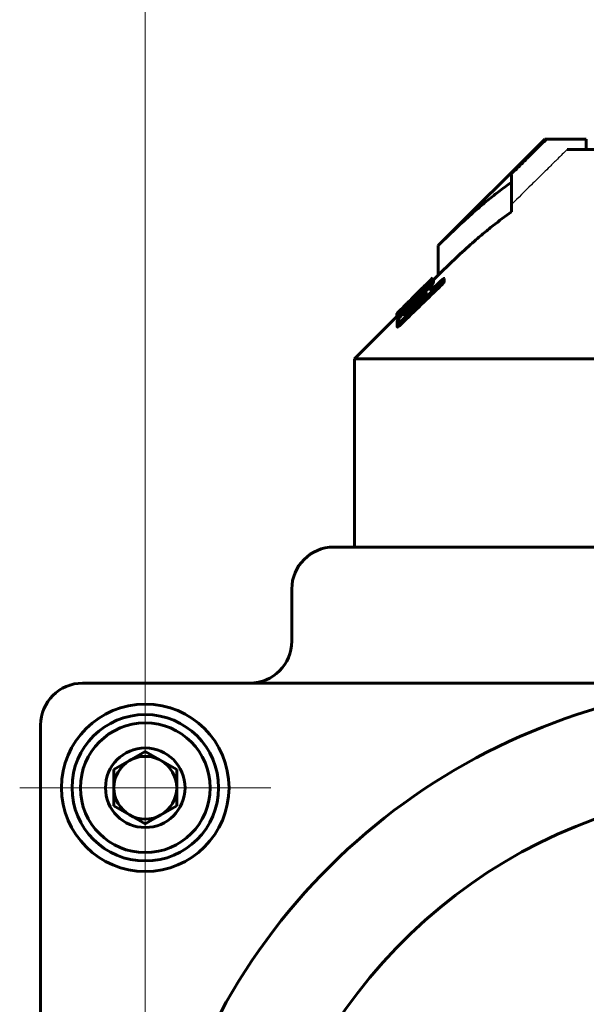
# Model space of a CAD drawing. Header units: millimetres. Extents: x 0 to 594, y 0 to 420.
# Tile 18 of 24: x 439 to 466, y 228 to 275. Entities that reach past the tile are written whole.
import ezdxf

# ---------------------------------------------------------------- set-up
doc = ezdxf.new("R2010")
doc.units = ezdxf.units.MM
for name, pattern in [('K5LT-1', [0]), ('K5LT_AXLED', [12, 7.5, -1.5, 1.5, -1.5]), ('K5LT_BASIC', [0]), ('K5LT_THIN', [0])]:
    doc.linetypes.add(name, pattern=pattern)
doc.layers.add('Системный слой', color=7, linetype='Continuous')
doc.layers.add('Системный слой (1)', color=7, linetype='Continuous', true_color=0x6c6c6c)
doc.styles.add('KDIMTEXTSTYLE', font='txt', dxfattribs={"width": 0.96, "oblique": 15, "height": 5})
doc.styles.add('KTEXTSTYLE', font='txt', dxfattribs={"width": 0.96, "height": 5})
doc.dimstyles.new('KDIMSTYLE (1.00)', dxfattribs={"dimtxt": 5, "dimasz": 1, "dimexe": 2, "dimexo": 0, "dimgap": 1, "dimtad": 1, "dimtxsty": 'KDIMTEXTSTYLE', "dimsah": 1, "dimcen": 0, "dimdle": 1, "dimadec": 0, "dimazin": 0, "dimtfac": 0.667, "dimtmove": 0, "dimatfit": 3, "dimfxl": 1, "dimtvp": 1, "dimtolj": 1, "dimtzin": 0, "dimarcsym": 0})

# ---------------------------------------------------------------- blocks, each defined once
blk = doc.blocks.new('U55')
at = {"layer": 'Системный слой (1)', "color": 150, "linetype": 'K5LT_BASIC', "lineweight": 60, "true_color": 0x0080ff}
for p, q in [((458.362, 262.488), (458.357, 262.482)), ((458.365, 262.49), (458.362, 262.488)), ((458.365, 262.489), (458.366, 262.49)), ((458.366, 262.49), (458.365, 262.49))]:
    blk.add_line(p, q, dxfattribs=at)
blk = doc.blocks.new('U56')
at = {"layer": 'Системный слой (1)', "color": 150, "linetype": 'K5LT_BASIC', "lineweight": 60, "true_color": 0x0080ff}
for p, q in [((457.39, 261.288), (457.388, 261.303)), ((457.392, 261.271), (457.39, 261.288)), ((457.394, 261.252), (457.392, 261.271))]:
    blk.add_line(p, q, dxfattribs=at)
blk = doc.blocks.new('U60')
at = {"layer": 'Системный слой (1)', "color": 150, "linetype": 'K5LT_BASIC', "lineweight": 60, "true_color": 0x0080ff}
for p, q in [((456.658, 260.727), (456.659, 260.73)), ((456.659, 260.73), (456.661, 260.735)), ((456.661, 260.735), (456.665, 260.741))]:
    blk.add_line(p, q, dxfattribs=at)
blk = doc.blocks.new('U63')
at = {"layer": 'Системный слой (1)', "color": 150, "linetype": 'K5LT_BASIC', "lineweight": 60, "true_color": 0x0080ff}
for p, q in [((458.145, 261.951), (458.175, 261.985)), ((458.175, 261.985), (458.205, 262.018)), ((458.205, 262.018), (458.234, 262.051))]:
    blk.add_line(p, q, dxfattribs=at)
blk = doc.blocks.new('U66')
at = {"layer": 'Системный слой (1)', "color": 150, "linetype": 'K5LT_BASIC', "lineweight": 60, "true_color": 0x0080ff}
for p, q in [((458.366, 262.444), (458.381, 262.454)), ((458.381, 262.454), (458.39, 262.457)), ((458.39, 262.457), (458.393, 262.454))]:
    blk.add_line(p, q, dxfattribs=at)
blk = doc.blocks.new('U73')
at = {"layer": 'Системный слой (1)', "color": 150, "linetype": 'K5LT_BASIC', "lineweight": 60, "true_color": 0x0080ff}
for p, q in [((456.665, 260.648), (456.666, 260.648)), ((456.666, 260.648), (456.669, 260.651)), ((456.669, 260.651), (456.673, 260.655))]:
    blk.add_line(p, q, dxfattribs=at)
blk = doc.blocks.new('U74')
at = {"layer": 'Системный слой (1)', "color": 150, "linetype": 'K5LT_BASIC', "lineweight": 60, "true_color": 0x0080ff}
for p, q in [((457.455, 261.58), (458.326, 262.452)), ((456.715, 260.841), (457.068, 261.193))]:
    blk.add_line(p, q, dxfattribs=at)
blk = doc.blocks.new('U76')
at = {"layer": 'Системный слой (1)', "color": 150, "linetype": 'K5LT_BASIC', "lineweight": 60, "true_color": 0x0080ff}
for p, q in [((458.408, 262.392), (458.642, 262.626)), ((454.642, 258.626), (456.665, 260.649))]:
    blk.add_line(p, q, dxfattribs=at)
blk = doc.blocks.new('U78')
at = {"layer": 'Системный слой (1)', "color": 150, "linetype": 'K5LT_BASIC', "lineweight": 60, "true_color": 0x0080ff}
for p, q in [((456.85, 260.673), (456.869, 260.69)), ((456.812, 260.642), (456.831, 260.657)), ((456.831, 260.657), (456.85, 260.673))]:
    blk.add_line(p, q, dxfattribs=at)
blk = doc.blocks.new('U84')
at = {"layer": 'Системный слой (1)', "color": 150, "linetype": 'K5LT_BASIC', "lineweight": 60, "true_color": 0x0080ff}
for p, q in [((457.306, 260.957), (457.231, 260.877)), ((457.384, 261.038), (457.306, 260.957)), ((457.465, 261.119), (457.384, 261.038))]:
    blk.add_line(p, q, dxfattribs=at)
blk = doc.blocks.new('U85')
at = {"layer": 'Системный слой (1)', "color": 150, "linetype": 'K5LT_BASIC', "lineweight": 60, "true_color": 0x0080ff}
for p, q in [((457.28, 261.193), (457.231, 261.142)), ((457.329, 261.244), (457.28, 261.193)), ((457.379, 261.295), (457.329, 261.244))]:
    blk.add_line(p, q, dxfattribs=at)
blk = doc.blocks.new('U87')
at = {"layer": 'Системный слой (1)', "color": 150, "linetype": 'K5LT_BASIC', "lineweight": 60, "true_color": 0x0080ff}
for p, q in [((457.613, 261.262), (457.695, 261.34)), ((457.695, 261.34), (457.778, 261.416)), ((457.778, 261.416), (457.859, 261.489))]:
    blk.add_line(p, q, dxfattribs=at)
blk = doc.blocks.new('U93')
at = {"layer": 'Системный слой (1)', "color": 30, "linetype": 'K5LT_AXLED', "lineweight": 18, "true_color": 0xff8000}
for q in [(444.642, 244.126), (438.642, 238.126), (450.642, 238.126), (444.642, 232.126)]:
    blk.add_line((444.642, 238.126), q, dxfattribs=at)
blk = doc.blocks.new('D12')
at = {"layer": 'Системный слой (1)'}
for points in [[(444.642, 277.069), (449.642, 277.727), (449.142, 277.069), (449.642, 276.41)], [(504.642, 276.41), (509.642, 277.069), (504.642, 277.727), (505.142, 277.069)]]:
    blk.add_hatch(color=7, dxfattribs=at).paths.add_polyline_path(points)
at = {"layer": 'Системный слой (1)', "color": 7, "linetype": 'K5LT_THIN', "lineweight": 18}
for p, q in [((444.642, 213.126), (444.642, 279.069)), ((509.642, 230.048), (509.642, 279.069)), ((444.642, 277.069), (449.642, 277.727)), ((449.642, 277.727), (449.142, 277.069)), ((505.142, 277.069), (504.642, 277.727)), ((504.642, 277.727), (509.642, 277.069)), ((449.642, 276.41), (444.642, 277.069)), ((509.642, 277.069), (444.642, 277.069)), ((449.142, 277.069), (449.642, 276.41)), ((509.642, 277.069), (504.642, 276.41)), ((504.642, 276.41), (505.142, 277.069))]:
    blk.add_line(p, q, dxfattribs=at)
blk.add_wipeout([(473.19, 278.069), (473.19, 285.45), (480.779, 285.45), (480.779, 278.069)]).dxf.layer = 'Системный слой (1)'
at = {"layer": 'Системный слой (1)', "color": 7, "insert": (473.19, 284.656), "char_height": 5, "attachment_point": 1, "style": 'KTEXTSTYLE'}
blk.add_mtext('\\fArial|b0|c204|p34;\\H5.0;\\W1.000;\\Q15;\\fGOST Type AU|b0|i0|c204|p34;\\Q15;\\W0.960;65', dxfattribs=at)
blk = doc.blocks.new('KDIMARROW_01')
at = {"layer": 'Системный слой'}
blk.add_hatch(color=0, dxfattribs=at).paths.add_polyline_path([(-5, -0.658), (0, 0), (-5, 0.658), (-4.5, 0)])
at = {"layer": 'Системный слой', "color": 0, "linetype": 'K5LT_THIN', "lineweight": 18}
for p, q in [((-4.5, 0), (-5, 0.658)), ((-5, 0.658), (0, 0)), ((0, 0), (-5, -0.658)), ((-5, -0.658), (-4.5, 0))]:
    blk.add_line(p, q, dxfattribs=at)
at = {"layer": 'Системный слой (1)', "color": 0, "linetype": 'K5LT_THIN', "lineweight": 18}
blk.add_line((305.918, 124.034), (303.918, 124.034), dxfattribs=at)

msp = doc.modelspace()

# ---------------------------------------------------------------- linework, layer by layer
at = {"layer": 'Системный слой (1)', "color": 150, "linetype": 'K5LT_BASIC', "lineweight": 60, "true_color": 0x0080ff}
for p, q in [((458.642, 264.041), (463.728, 269.126)), ((463.728, 269.126), (463.869, 269.126)), ((465.712, 269.126), (463.869, 269.126)), ((465.712, 268.626), (465.712, 269.126)), ((464.797, 268.626), (472.892, 268.626)), ((462.142, 267.419), (462.142, 267.06)), ((462.142, 265.646), (462.142, 267.06)), ((458.642, 262.626), (458.642, 264.041)), ((458.008, 262.115), (457.955, 262.062)), ((458.008, 262.083), (458.008, 262.115)), ((458.086, 262.107), (458.086, 262.099)), ((458.234, 262.051), (458.234, 262.192)), ((458.267, 261.866), (458.782, 262.364)), ((458.357, 262.482), (458.326, 262.452)), ((458.365, 262.404), (458.365, 262.489)), ((458.366, 262.404), (458.366, 262.49)), ((458.393, 262.421), (458.393, 262.454)), ((458.408, 262.419), (458.408, 262.413)), ((458.408, 262.271), (458.408, 262.413)), ((458.782, 262.137), (458.782, 262.279)), ((458.929, 262.319), (458.929, 262.46)), ((457.781, 261.707), (457.571, 261.495)), ((457.694, 261.777), (457.694, 261.817)), ((457.728, 261.784), (457.771, 261.826)), ((457.728, 261.701), (457.728, 261.784)), ((457.745, 261.716), (457.728, 261.701)), ((457.771, 261.743), (457.771, 261.826)), ((457.781, 261.629), (457.781, 261.707)), ((457.859, 261.972), (457.859, 261.973)), ((457.859, 261.939), (457.859, 261.972)), ((457.928, 262.054), (457.912, 262.037)), ((457.928, 262.047), (457.928, 262.054)), ((457.955, 262.032), (457.955, 262.062)), ((458.249, 261.851), (458.267, 261.866)), ((458.38, 261.975), (458.38, 262.056)), ((457.065, 261.184), (457.065, 261.191)), ((457.161, 261.279), (457.206, 261.324)), ((457.214, 261.332), (457.214, 261.339)), ((457.231, 261.196), (457.231, 261.19)), ((457.231, 261.085), (457.231, 261.19)), ((457.388, 261.445), (457.379, 261.436)), ((457.379, 261.295), (457.379, 261.436)), ((457.388, 261.303), (457.379, 261.295)), ((457.388, 261.303), (457.388, 261.445)), ((457.398, 261.256), (457.398, 261.362)), ((457.432, 261.516), (457.432, 261.541)), ((457.465, 261.261), (457.517, 261.311)), ((457.517, 261.169), (457.465, 261.119)), ((457.613, 261.233), (457.474, 261.098)), ((457.5, 261.357), (457.527, 261.384)), ((457.571, 261.427), (457.571, 261.495)), ((457.613, 261.262), (457.613, 261.403)), ((456.658, 260.643), (456.658, 260.727)), ((456.665, 260.648), (456.665, 260.789)), ((456.673, 260.559), (456.673, 260.701)), ((456.751, 260.805), (456.751, 260.867)), ((456.812, 260.642), (456.812, 260.783)), ((457.064, 260.747), (457.064, 260.827)), ((457.1, 261.042), (457.083, 261.026)), ((457.1, 260.948), (457.1, 261.042)), ((456.68, 260.286), (456.68, 260.413)), ((456.68, 260.144), (456.68, 260.286)), ((456.688, 260.15), (456.688, 260.291)), ((456.872, 260.288), (456.872, 260.43)), ((454.642, 258.626), (494.642, 258.626)), ((454.642, 249.626), (454.642, 258.626)), ((495.642, 249.626), (453.642, 249.626)), ((451.642, 247.626), (451.642, 245.126)), ((474.642, 243.126), (441.642, 243.126)), ((439.642, 241.126), (439.642, 183.626)), ((444.642, 239.859), (443.142, 238.993)), ((446.142, 238.993), (444.642, 239.859)), ((443.142, 238.993), (443.142, 237.26)), ((446.142, 237.26), (446.142, 238.993)), ((443.142, 237.26), (444.642, 236.394)), ((444.642, 236.394), (446.142, 237.26))]:
    msp.add_line(p, q, dxfattribs=at)
for radius in [4, 3.5, 3.1, 1.9]:
    msp.add_circle((444.642, 238.126), radius, dxfattribs=at)
for centre, radius, start, end in [((453.642, 247.626), 2, 90, 180), ((449.642, 245.126), 2, 270, 0), ((441.642, 241.126), 2, 90, 180), ((474.642, 213.126), 30, 305.9533, 234.0467), ((444.642, 238.126), 1.5, 90, 120), ((444.642, 238.126), 1.5, 60, 90), ((444.642, 238.126), 1.5, 120, 180), ((444.642, 238.126), 1.5, 0, 60), ((444.642, 238.126), 1.5, 180, 240), ((444.642, 238.126), 1.5, 300, 0), ((474.642, 213.126), 25, 309.202, 230.798), ((444.642, 238.126), 1.5, 240, 300)]:
    msp.add_arc(centre, radius, start, end, dxfattribs=at)
at = {"layer": 'Системный слой (1)', "color": 7, "linetype": 'K5LT-1'}
for points, knots in [([(463.869, 269.126), (463.772, 269.031), (463.578, 268.839), (463.193, 268.459), (462.715, 267.985), (462.333, 267.608), (462.142, 267.419)], [0, 0, 0, 0, 0.265357, 0.530715, 1.053192, 1.575669, 1.575669, 1.575669, 1.575669]), ([(464.797, 268.626), (464.641, 268.474), (464.364, 268.2), (463.99, 267.831), (463.577, 267.423), (462.969, 266.823), (462.459, 266.318), (462.142, 266.005)], [0, 0, 0, 0, 0.920958, 1.645292, 2.221876, 3.375046, 5.255882, 5.255882, 5.255882, 5.255882])]:
    msp.add_open_spline(points, degree=3, knots=knots, dxfattribs=at)
at = {"layer": 'Системный слой (1)', "color": 150, "linetype": 'K5LT_BASIC', "lineweight": 60, "true_color": 0x0080ff}
for points, knots in [([(462.142, 267.06), (461.929, 266.912), (461.523, 266.615), (460.914, 266.131), (460.278, 265.59), (459.512, 264.894), (458.96, 264.358), (458.642, 264.041)], [0, 0, 0, 0, 1.387012, 2.67714, 4.083997, 5.726255, 8, 8, 8, 8]), ([(462.142, 265.646), (461.844, 265.439), (461.385, 265.096), (460.848, 264.659), (460.49, 264.355), (460.027, 263.951), (459.4, 263.372), (458.891, 262.875), (458.642, 262.626)], [0, 0, 0, 0, 2.185745, 3.417475, 4.071931, 4.932283, 6.997768, 9, 9, 9, 9]), ([(457.545, 261.629), (457.621, 261.704), (457.733, 261.816), (457.863, 261.943), (457.941, 262.019), (458.01, 262.085), (458.102, 262.173), (458.196, 262.26), (458.26, 262.318), (458.286, 262.34)], [0, 0, 0, 0, 2.92167, 4.300563, 5.008664, 5.99317, 7.027723, 8.766088, 10, 10, 10, 10]), ([(457.745, 261.716), (457.788, 261.76), (457.853, 261.828), (457.924, 261.905), (457.97, 261.954), (458.008, 261.997), (458.04, 262.034), (458.059, 262.057), (458.071, 262.072), (458.078, 262.083), (458.084, 262.093), (458.086, 262.097), (458.086, 262.099)], [0, 0, 0, 0, 3.763365, 5.633026, 6.63327, 8.20134, 9.581937, 10.388783, 10.994965, 11.586817, 12.113769, 13, 13, 13, 13]), ([(458.086, 262.107), (458.086, 262.108), (458.085, 262.108), (458.081, 262.107), (458.073, 262.103), (458.059, 262.092), (458.036, 262.073), (458.009, 262.049), (457.974, 262.017), (457.936, 261.982), (457.869, 261.919), (457.814, 261.867), (457.771, 261.826)], [0, 0, 0, 0, 0.740399, 1.092744, 1.535769, 2.727457, 3.574521, 4.697011, 6.049138, 7.518233, 8.715219, 13, 13, 13, 13]), ([(457.781, 261.707), (457.833, 261.76), (457.914, 261.844), (458.02, 261.956), (458.122, 262.067), (458.192, 262.144), (458.234, 262.192)], [0, 0, 0, 0, 2.219108, 3.511816, 4.774255, 7, 7, 7, 7]), ([(458.008, 262.128), (457.987, 262.107), (457.952, 262.071), (457.915, 262.033), (457.896, 262.013), (457.885, 262.002), (457.876, 261.992), (457.867, 261.982), (457.861, 261.975), (457.859, 261.973), (457.859, 261.973)], [0, 0, 0, 0, 3.796826, 6.467777, 7.275525, 7.800207, 8.901204, 9.444556, 10.420999, 11, 11, 11, 11]), ([(457.928, 262.054), (457.949, 262.074), (457.976, 262.102), (458.003, 262.129), (458.016, 262.142), (458.027, 262.152), (458.036, 262.161), (458.048, 262.173), (458.051, 262.175), (458.051, 262.175)], [0, 0, 0, 0, 3.068731, 4.112196, 4.811181, 5.640567, 6.545768, 7.428993, 10, 10, 10, 10]), ([(458.008, 262.115), (458.05, 262.158), (458.112, 262.221), (458.182, 262.293), (458.227, 262.34), (458.266, 262.382), (458.3, 262.418), (458.338, 262.459), (458.356, 262.479), (458.365, 262.489)], [0, 0, 0, 0, 2.273685, 3.355271, 4.284494, 5.357621, 6.484484, 7.542467, 10, 10, 10, 10]), ([(458.051, 262.175), (458.051, 262.175), (458.048, 262.171), (458.035, 262.157), (458.019, 262.14), (458.008, 262.128)], [0, 0, 0, 0, 1.589038, 3.352301, 6, 6, 6, 6]), ([(458.234, 262.192), (458.257, 262.219), (458.296, 262.265), (458.339, 262.318), (458.365, 262.35), (458.38, 262.37), (458.393, 262.387), (458.404, 262.403), (458.408, 262.411), (458.408, 262.413)], [0, 0, 0, 0, 2.963332, 5.200655, 6.362138, 7.171566, 7.883199, 9.043892, 10, 10, 10, 10]), ([(458.234, 262.051), (458.257, 262.077), (458.296, 262.124), (458.339, 262.177), (458.365, 262.209), (458.38, 262.228), (458.393, 262.246), (458.404, 262.262), (458.408, 262.269), (458.408, 262.271)], [0, 0, 0, 0, 2.963332, 5.200655, 6.362138, 7.171566, 7.883199, 9.043892, 10, 10, 10, 10]), ([(458.408, 262.419), (458.408, 262.423), (458.405, 262.425), (458.396, 262.423), (458.386, 262.418), (458.366, 262.405), (458.333, 262.38), (458.299, 262.352), (458.286, 262.34)], [0, 0, 0, 0, 1.936459, 2.86756, 3.751504, 4.61403, 7.353777, 9, 9, 9, 9]), ([(458.929, 262.46), (458.926, 262.463), (458.919, 262.465), (458.907, 262.462), (458.899, 262.459), (458.889, 262.453), (458.876, 262.445), (458.86, 262.433), (458.844, 262.42), (458.818, 262.398), (458.797, 262.378), (458.782, 262.364)], [0, 0, 0, 0, 3.10265, 3.791725, 4.453216, 5.390776, 6.410508, 7.427524, 8.403077, 9.368739, 12, 12, 12, 12]), ([(458.782, 262.279), (458.796, 262.293), (458.819, 262.316), (458.847, 262.345), (458.868, 262.369), (458.887, 262.393), (458.911, 262.427), (458.923, 262.448), (458.929, 262.46)], [0, 0, 0, 0, 1.869476, 2.974361, 3.886359, 5.09942, 6.318686, 9, 9, 9, 9]), ([(458.782, 262.137), (458.796, 262.151), (458.819, 262.174), (458.847, 262.204), (458.868, 262.228), (458.887, 262.252), (458.911, 262.285), (458.923, 262.306), (458.929, 262.319)], [0, 0, 0, 0, 1.869476, 2.974361, 3.886359, 5.09942, 6.318686, 9, 9, 9, 9]), ([(457.545, 261.629), (457.485, 261.568), (457.35, 261.433), (457.218, 261.299), (457.145, 261.225)], [0, 0, 0, 0, 2.241787, 5, 5, 5, 5]), ([(457.432, 261.541), (457.455, 261.564), (457.493, 261.603), (457.544, 261.657), (457.59, 261.706), (457.638, 261.757), (457.671, 261.793), (457.689, 261.813), (457.694, 261.817)], [0, 0, 0, 0, 1.438712, 2.610717, 4.093091, 5.948525, 8.277741, 9, 9, 9, 9]), ([(458.249, 262.034), (458.195, 261.993), (458.093, 261.91), (457.967, 261.799), (457.85, 261.693), (457.714, 261.566), (457.594, 261.45), (457.527, 261.384)], [0, 0, 0, 0, 2.034299, 3.634396, 4.182506, 5.82133, 8, 8, 8, 8]), ([(458.067, 261.762), (458.067, 261.767), (458.065, 261.773), (458.056, 261.774), (458.049, 261.772), (458.041, 261.769), (458.029, 261.763), (458.01, 261.752), (457.983, 261.733), (457.948, 261.706), (457.907, 261.672), (457.856, 261.628), (457.796, 261.575), (457.712, 261.497), (457.65, 261.439), (457.613, 261.403)], [0, 0, 0, 0, 1.419976, 2.193205, 2.577819, 3.073541, 3.660976, 4.416159, 5.37604, 6.546957, 7.8067, 9.022101, 10.901205, 12.884471, 16, 16, 16, 16]), ([(457.613, 261.233), (457.657, 261.276), (457.721, 261.34), (457.799, 261.423), (457.864, 261.494), (457.928, 261.568), (457.971, 261.621), (457.988, 261.643)], [0, 0, 0, 0, 2.475456, 3.599815, 4.709859, 6.563193, 8, 8, 8, 8]), ([(457.694, 261.817), (457.699, 261.823), (457.712, 261.836), (457.736, 261.861), (457.765, 261.891), (457.805, 261.93), (457.856, 261.981), (457.896, 262.021), (457.912, 262.037)], [0, 0, 0, 0, 1.477882, 3.134309, 4.242948, 5.483359, 7.56181, 9, 9, 9, 9]), ([(457.728, 261.784), (457.727, 261.782), (457.725, 261.78), (457.722, 261.777), (457.721, 261.774), (457.72, 261.773), (457.72, 261.773)], [0, 0, 0, 0, 2.597647, 3.993322, 5.286611, 7, 7, 7, 7]), ([(457.72, 261.773), (457.72, 261.769), (457.721, 261.76), (457.722, 261.747), (457.725, 261.728), (457.727, 261.712), (457.728, 261.701)], [0, 0, 0, 0, 1.476064, 2.709571, 4.133475, 7, 7, 7, 7]), ([(457.859, 261.972), (457.859, 261.972), (457.859, 261.972), (457.862, 261.974), (457.868, 261.979), (457.879, 261.989), (457.892, 262.002), (457.917, 262.026), (457.939, 262.047), (457.955, 262.062)], [0, 0, 0, 0, 0.537764, 1.106019, 2.509664, 3.479782, 4.7314, 6.268405, 10, 10, 10, 10]), ([(457.988, 261.643), (458, 261.658), (458.018, 261.683), (458.046, 261.724), (458.06, 261.747), (458.067, 261.762)], [0, 0, 0, 0, 1.906125, 3.182071, 6, 6, 6, 6]), ([(458.38, 262.056), (458.38, 262.068), (458.376, 262.083), (458.359, 262.089), (458.341, 262.086), (458.321, 262.078), (458.292, 262.063), (458.264, 262.044), (458.249, 262.034)], [0, 0, 0, 0, 2.579585, 4.422335, 5.358451, 6.136224, 7.662557, 9, 9, 9, 9]), ([(458.249, 261.851), (458.269, 261.876), (458.297, 261.915), (458.335, 261.971), (458.363, 262.017), (458.376, 262.045), (458.38, 262.056)], [0, 0, 0, 0, 2.121315, 3.312588, 5.328849, 7, 7, 7, 7]), ([(457.145, 261.225), (457.097, 261.176), (457.006, 261.081), (456.904, 260.973), (456.827, 260.891), (456.769, 260.826), (456.717, 260.767), (456.687, 260.728), (456.675, 260.709), (456.673, 260.702), (456.673, 260.701)], [0, 0, 0, 0, 2.441954, 4.695184, 5.571529, 6.96942, 8.440313, 9.550802, 10.451761, 11, 11, 11, 11]), ([(456.751, 260.867), (456.774, 260.889), (456.811, 260.924), (456.87, 260.981), (456.925, 261.034), (456.989, 261.096), (457.076, 261.182), (457.143, 261.248), (457.188, 261.293)], [0, 0, 0, 0, 1.803547, 2.705075, 3.980196, 5.254142, 6.527196, 9, 9, 9, 9]), ([(457.5, 261.357), (457.449, 261.307), (457.373, 261.231), (457.263, 261.119), (457.17, 261.022), (457.052, 260.896), (456.939, 260.772), (456.865, 260.685), (456.837, 260.652)], [0, 0, 0, 0, 1.875129, 2.820369, 4.15254, 5.463049, 7.569774, 9, 9, 9, 9]), ([(457.161, 261.279), (457.143, 261.26), (457.117, 261.235), (457.085, 261.204), (457.065, 261.184), (457.046, 261.165), (457.027, 261.147), (457.005, 261.126), (456.984, 261.107), (456.974, 261.097), (456.969, 261.093)], [0, 0, 0, 0, 2.099667, 2.852247, 3.688242, 4.599159, 5.50902, 6.598759, 8.664367, 11, 11, 11, 11]), ([(456.969, 261.093), (456.974, 261.098), (456.984, 261.109), (457.003, 261.128), (457.029, 261.155), (457.05, 261.176), (457.065, 261.191)], [0, 0, 0, 0, 1.724336, 3.705465, 4.924195, 7, 7, 7, 7]), ([(457.379, 261.436), (457.336, 261.392), (457.262, 261.316), (457.179, 261.23), (457.121, 261.168), (457.08, 261.125), (457.046, 261.087), (457.024, 261.062), (457.008, 261.042), (456.997, 261.028), (456.99, 261.016), (456.988, 261.01), (456.988, 261.008)], [0, 0, 0, 0, 3.343431, 5.56691, 6.535651, 8.230917, 9.134149, 9.978955, 10.75055, 11.428911, 12.001934, 13, 13, 13, 13]), ([(457.465, 261.261), (457.418, 261.214), (457.348, 261.144), (457.261, 261.052), (457.19, 260.975), (457.123, 260.899), (457.08, 260.847), (457.064, 260.827)], [0, 0, 0, 0, 2.521415, 3.728768, 4.904284, 6.767793, 8, 8, 8, 8]), ([(457.065, 261.191), (457.085, 261.21), (457.118, 261.244), (457.156, 261.281), (457.179, 261.305), (457.194, 261.319), (457.204, 261.329), (457.211, 261.336), (457.214, 261.339), (457.214, 261.339)], [0, 0, 0, 0, 3.368498, 5.749993, 6.673503, 7.930398, 8.617796, 9.049809, 10, 10, 10, 10]), ([(457.1, 261.042), (457.112, 261.054), (457.132, 261.075), (457.16, 261.104), (457.184, 261.13), (457.204, 261.154), (457.22, 261.174), (457.228, 261.185), (457.231, 261.19)], [0, 0, 0, 0, 1.845792, 3.147164, 4.654445, 6.068018, 7.289261, 9, 9, 9, 9]), ([(457.231, 261.196), (457.231, 261.197), (457.228, 261.195), (457.22, 261.19), (457.211, 261.183), (457.2, 261.175), (457.181, 261.159), (457.165, 261.145), (457.153, 261.135)], [0, 0, 0, 0, 1.316651, 2.153321, 3.272513, 4.461128, 5.640155, 9, 9, 9, 9]), ([(457.188, 261.293), (457.23, 261.335), (457.289, 261.394), (457.37, 261.477), (457.409, 261.517), (457.432, 261.541)], [0, 0, 0, 0, 2.998217, 4.159457, 6, 6, 6, 6]), ([(457.398, 261.523), (457.392, 261.516), (457.38, 261.505), (457.361, 261.484), (457.345, 261.467), (457.326, 261.447), (457.306, 261.426), (457.281, 261.4), (457.259, 261.377), (457.237, 261.355), (457.218, 261.336), (457.206, 261.324)], [0, 0, 0, 0, 2.58186, 4.114594, 5.831193, 6.611258, 8.023195, 9.524466, 10.147335, 10.751827, 12, 12, 12, 12]), ([(457.398, 261.362), (457.398, 261.358), (457.4, 261.354), (457.413, 261.358), (457.424, 261.365), (457.434, 261.371), (457.447, 261.381), (457.468, 261.398), (457.509, 261.434), (457.547, 261.471), (457.571, 261.495)], [0, 0, 0, 0, 2.635039, 4.125445, 4.644679, 5.334432, 6.081141, 6.83002, 8.181819, 11, 11, 11, 11]), ([(457.613, 261.403), (457.613, 261.403), (457.612, 261.403), (457.61, 261.402), (457.608, 261.4), (457.605, 261.396), (457.599, 261.391), (457.59, 261.383), (457.562, 261.356), (457.537, 261.331), (457.517, 261.311)], [0, 0, 0, 0, 0.180883, 0.224617, 0.560933, 0.868357, 1.467904, 2.4455, 3.927846, 11, 11, 11, 11]), ([(457.613, 261.262), (457.613, 261.262), (457.612, 261.262), (457.61, 261.26), (457.608, 261.258), (457.605, 261.255), (457.599, 261.25), (457.59, 261.241), (457.562, 261.214), (457.537, 261.19), (457.517, 261.169)], [0, 0, 0, 0, 0.180883, 0.224617, 0.560933, 0.868357, 1.467904, 2.4455, 3.927846, 11, 11, 11, 11]), ([(456.665, 260.789), (456.665, 260.789), (456.669, 260.792), (456.683, 260.804), (456.709, 260.828), (456.733, 260.851), (456.751, 260.867)], [0, 0, 0, 0, 1.269432, 2.974392, 4.284752, 7, 7, 7, 7]), ([(456.715, 260.841), (456.704, 260.83), (456.689, 260.814), (456.675, 260.8), (456.667, 260.792), (456.665, 260.789), (456.665, 260.789)], [0, 0, 0, 0, 2.614784, 4.009809, 5.265899, 7, 7, 7, 7]), ([(456.673, 260.701), (456.673, 260.696), (456.677, 260.692), (456.693, 260.697), (456.71, 260.706), (456.734, 260.722), (456.766, 260.746), (456.794, 260.768), (456.812, 260.783)], [0, 0, 0, 0, 2.624959, 3.667109, 4.988518, 6.262176, 7.267773, 9, 9, 9, 9]), ([(456.812, 260.783), (456.835, 260.802), (456.875, 260.836), (456.933, 260.886), (456.983, 260.93), (457.033, 260.976), (457.067, 261.009), (457.083, 261.026)], [0, 0, 0, 0, 2.384757, 3.947109, 5.315749, 6.651598, 8, 8, 8, 8]), ([(457.153, 261.135), (457.142, 261.124), (457.121, 261.106), (457.09, 261.079), (457.061, 261.054), (457.036, 261.033), (457.017, 261.019), (457.003, 261.01), (456.991, 261.004), (456.988, 261.006), (456.988, 261.008)], [0, 0, 0, 0, 1.367712, 2.536686, 4.014001, 5.40562, 6.553756, 7.667699, 8.899966, 11, 11, 11, 11]), ([(457.002, 260.737), (457.002, 260.73), (457.007, 260.723), (457.026, 260.727), (457.045, 260.735), (457.064, 260.747), (457.088, 260.763), (457.116, 260.783), (457.155, 260.814), (457.201, 260.852), (457.258, 260.901), (457.328, 260.963), (457.402, 261.031), (457.453, 261.078), (457.474, 261.098)], [0, 0, 0, 0, 1.985114, 2.993697, 3.625391, 4.538578, 5.128558, 5.946785, 7.04265, 8.300601, 9.521324, 11.295438, 13.456811, 15, 15, 15, 15]), ([(457.064, 260.827), (457.052, 260.812), (457.037, 260.792), (457.02, 260.769), (457.012, 260.757), (457.007, 260.748), (457.004, 260.742), (457.002, 260.738), (457.002, 260.737)], [0, 0, 0, 0, 3.793472, 5.193896, 6.411554, 7.445349, 8.013854, 9, 9, 9, 9]), ([(456.673, 260.559), (456.673, 260.554), (456.677, 260.55), (456.693, 260.555), (456.71, 260.564), (456.734, 260.58), (456.766, 260.604), (456.794, 260.626), (456.812, 260.642)], [0, 0, 0, 0, 2.624959, 3.667109, 4.988518, 6.262176, 7.267773, 9, 9, 9, 9]), ([(456.837, 260.652), (456.807, 260.615), (456.77, 260.567), (456.721, 260.5), (456.69, 260.449), (456.68, 260.422), (456.68, 260.413)], [0, 0, 0, 0, 2.445872, 3.331056, 5.246282, 7, 7, 7, 7]), ([(456.68, 260.413), (456.683, 260.408), (456.69, 260.404), (456.708, 260.406), (456.725, 260.411), (456.75, 260.422), (456.783, 260.441), (456.81, 260.458), (456.829, 260.471)], [0, 0, 0, 0, 2.342509, 3.083418, 4.571425, 5.878219, 6.912816, 9, 9, 9, 9]), ([(456.829, 260.471), (456.815, 260.455), (456.792, 260.43), (456.761, 260.396), (456.739, 260.37), (456.721, 260.349), (456.707, 260.33), (456.694, 260.313), (456.683, 260.297), (456.68, 260.289), (456.68, 260.286)], [0, 0, 0, 0, 2.404879, 3.930971, 5.401561, 6.489718, 7.520061, 8.584491, 9.579069, 11, 11, 11, 11]), ([(456.68, 260.286), (456.68, 260.285), (456.68, 260.285), (456.682, 260.286), (456.683, 260.287), (456.686, 260.289), (456.687, 260.29), (456.688, 260.291)], [0, 0, 0, 0, 2.100308, 3.45303, 5.071423, 5.807369, 8, 8, 8, 8]), ([(456.688, 260.291), (456.688, 260.287), (456.691, 260.283), (456.702, 260.286), (456.709, 260.289), (456.718, 260.295), (456.73, 260.303), (456.745, 260.315), (456.764, 260.33), (456.789, 260.351), (456.825, 260.384), (456.854, 260.412), (456.872, 260.43)], [0, 0, 0, 0, 2.498106, 3.127531, 3.780451, 4.46272, 5.210981, 6.111737, 7.169624, 8.3297, 10.050925, 13, 13, 13, 13]), ([(456.688, 260.15), (456.688, 260.145), (456.691, 260.141), (456.702, 260.144), (456.709, 260.148), (456.718, 260.153), (456.73, 260.162), (456.745, 260.173), (456.764, 260.189), (456.789, 260.21), (456.825, 260.243), (456.854, 260.271), (456.872, 260.288)], [0, 0, 0, 0, 2.498106, 3.127531, 3.780451, 4.46272, 5.210981, 6.111737, 7.169624, 8.3297, 10.050925, 13, 13, 13, 13]), ([(456.68, 260.144), (456.68, 260.144), (456.68, 260.144), (456.682, 260.144), (456.683, 260.145), (456.686, 260.147), (456.687, 260.149), (456.688, 260.15)], [0, 0, 0, 0, 2.100308, 3.45303, 5.071423, 5.807369, 8, 8, 8, 8])]:
    msp.add_open_spline(points, degree=3, knots=knots, dxfattribs=at)
for points in [[(458.782, 262.279), (458.144, 261.663), (457.507, 261.047), (456.872, 260.43)], [(458.782, 262.137), (458.144, 261.522), (457.507, 260.906), (456.872, 260.288)], [(457.398, 261.362), (457.394, 261.396), (457.391, 261.424), (457.388, 261.445)], [(457.455, 261.58), (457.433, 261.559), (457.415, 261.54), (457.398, 261.523)]]:
    msp.add_open_spline(points, degree=3, dxfattribs=at)

# ---------------------------------------------------------------- block references
at = {"layer": 'Системный слой (1)'}
for name in ['U76', 'U74', 'U55', 'U66', 'U63', 'U85', 'U56', 'U87', 'U60', 'U78', 'U84', 'U73', 'U93']:
    msp.add_blockref(name, (0, 0), dxfattribs=at)

# ---------------------------------------------------------------- next in the draw order: dimensions: what is measured, and where the dimension line sits
at = {"layer": 'Системный слой (1)', "color": 7}
dim = msp.add_linear_dim(base=(509.642, 277.069), p1=(444.642, 213.126), p2=(509.642, 230.048), dimstyle='KDIMSTYLE (1.00)', override={"dimexo": 0, "dimpost": '\\fGOST Type AU|b0|c204|p34;\\H5.0;\\W0.960;\\Q15;<>', "dimblk1": 'KDIMARROW_01', "dimblk2": 'KDIMARROW_01', "dimse1": 0, "dimse2": 0, "dimclrt": 7, "dimtol": 1, "dimtp": 0, "dimtm": 0, "dimtdec": 5, "dimtolj": 1}, dxfattribs=at)
dim.commit()
dim.dimension.update_dxf_attribs({"geometry": 'D12', "text_midpoint": (477.142, 277.069), "dimtype": 160})

doc.saveas('drawing.dxf')
